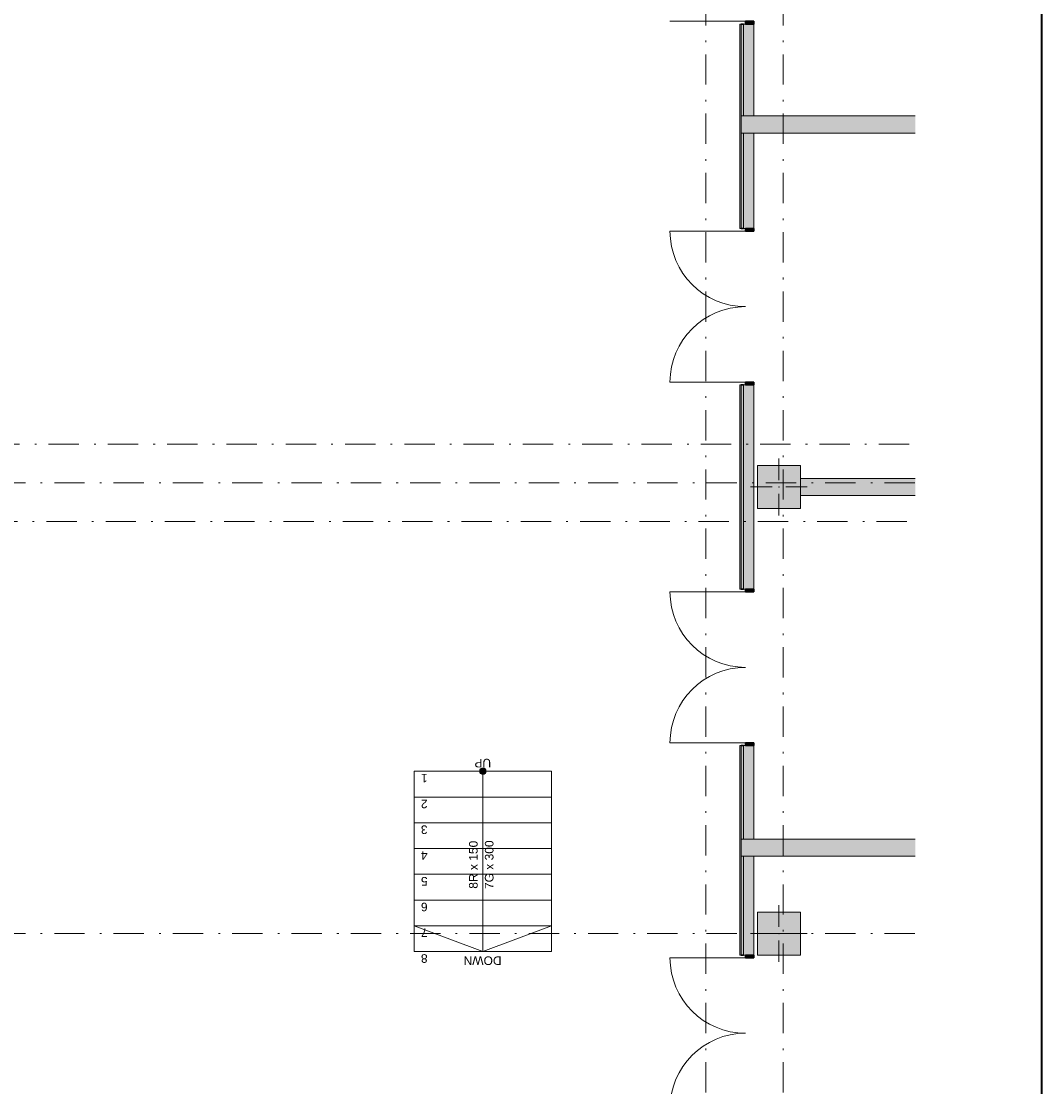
# Model space of a CAD drawing. Header units: millimetres. Extents: x 0 to 415, y 0 to 589.
# Tile 39 of 40: x 356 to 415, y 442 to 504. Entities that reach past the tile are written whole.
import ezdxf
from ezdxf.xclip import XClip

# ---------------------------------------------------------------- set-up
doc = ezdxf.new("R2010")
doc.units = ezdxf.units.MM
doc.header["$MEASUREMENT"] = 0
doc.header["$XCLIPFRAME"] = 0
doc.linetypes.add('Штрихпунктирная', pattern=[6.702778, 3.527778, -1.763889, 0, -1.411111])
for name, color, linetype in [('Конструктив - Колонны', 7, 'Continuous'), ('Конструктив - лестницы сущ', 7, 'Continuous'), ('Конструктив - Стены Внутр сущ.', 7, 'Continuous'), ('Конструктив - Стены наружние фасад', 7, 'Continuous'), ('Конструктив - Фасадные стены сущ', 7, 'Continuous'), ('Элемент Модели - Зона', 7, 'Continuous'), ('Элемент Модели - Оси', 7, 'Continuous')]:
    doc.layers.add(name, color=color, linetype=linetype)
doc.styles.add('СГЕНЕРИР_СТИЛЬ_3', font='txt')

# ---------------------------------------------------------------- blocks, each defined once
blk = doc.blocks.new('Чертеж_2_2', base_point=(217.704, 72.604))
at = {"layer": 'Конструктив - Колонны', "linetype": 'Continuous', "lineweight": 0, "true_color": 0x000000}
for points in [[(398.454, 476.104), (400.954, 476.104), (400.954, 478.604), (398.454, 478.604)], [(398.454, 450.104), (400.954, 450.104), (400.954, 452.604), (398.454, 452.604)]]:
    blk.add_hatch(color=18, dxfattribs=at).paths.add_polyline_path(points)
at = {"layer": 'Конструктив - лестницы сущ', "linetype": 'Continuous', "lineweight": 0, "true_color": 0xffffff}
blk.add_hatch(color=7, dxfattribs=at).paths.add_polyline_path([(382.291, 460.806, 1), (382.666, 460.806, 1)])
at = {"layer": 'Конструктив - Стены Внутр сущ.', "linetype": 'Continuous', "lineweight": 0, "true_color": 0x000000}
for points in [[(397.654, 497.954), (397.654, 498.954), (397.504, 498.954), (397.504, 497.954)], [(398.254, 497.954), (398.254, 498.954), (397.654, 498.954), (397.654, 497.954)], [(398.254, 497.954), (407.644, 497.954), (407.644, 498.954), (398.254, 498.954)], [(400.954, 477.854), (400.954, 476.854), (407.644, 476.854), (407.644, 477.854)], [(397.654, 455.854), (397.654, 456.854), (397.504, 456.854), (397.504, 455.854)], [(398.254, 455.854), (398.254, 456.854), (397.654, 456.854), (397.654, 455.854)], [(398.254, 455.854), (407.644, 455.854), (407.644, 456.854), (398.254, 456.854)]]:
    blk.add_hatch(color=18, dxfattribs=at).paths.add_polyline_path(points)
at = {"layer": 'Конструктив - Стены наружние фасад', "linetype": 'Continuous', "lineweight": 0, "true_color": 0x000000}
for points in [[(397.504, 504.304), (397.429, 504.304), (397.429, 492.404), (397.504, 492.404)], [(397.654, 504.304), (397.504, 504.304), (397.504, 498.954), (397.654, 498.954)], [(398.254, 504.304), (397.654, 504.304), (397.654, 498.954), (398.254, 498.954)], [(398.254, 504.304), (398.254, 504.464), (397.754, 504.464), (397.754, 504.304)], [(397.504, 497.954), (397.504, 492.404), (397.654, 492.404), (397.654, 497.954)], [(397.654, 497.954), (397.654, 492.404), (398.254, 492.404), (398.254, 497.954)], [(397.754, 492.404), (397.754, 492.244), (398.254, 492.244), (398.254, 492.404)], [(397.504, 483.304), (397.429, 483.304), (397.429, 471.404), (397.504, 471.404)], [(397.504, 483.304), (397.504, 471.404), (397.654, 471.404), (397.654, 483.304)], [(397.654, 471.404), (398.254, 471.404), (398.254, 483.304), (397.654, 483.304)], [(398.254, 483.304), (398.254, 483.464), (397.754, 483.464), (397.754, 483.304)], [(397.754, 471.404), (397.754, 471.244), (398.254, 471.244), (398.254, 471.404)], [(397.504, 462.304), (397.429, 462.304), (397.429, 450.104), (397.504, 450.104)], [(397.504, 462.304), (397.504, 456.854), (397.654, 456.854), (397.654, 462.304)], [(397.654, 456.854), (398.254, 456.854), (398.254, 462.304), (397.654, 462.304)], [(398.254, 462.304), (398.254, 462.464), (397.754, 462.464), (397.754, 462.304)], [(397.504, 450.104), (397.654, 450.104), (397.654, 455.854), (397.504, 455.854)], [(397.654, 450.104), (398.254, 450.104), (398.254, 455.854), (397.654, 455.854)], [(397.754, 450.104), (397.754, 449.944), (398.254, 449.944), (398.254, 450.104)]]:
    blk.add_hatch(color=18, dxfattribs=at).paths.add_polyline_path(points)
at = {"layer": 'Конструктив - Колонны', "color": 251, "linetype": 'Continuous', "lineweight": 5, "ltscale": 0.5, "true_color": 0x575757}
for p, q in [((399.704, 477.754), (399.704, 479.004)), ((399.304, 477.354), (398.054, 477.354)), ((399.704, 476.954), (399.704, 475.704)), ((400.104, 477.354), (401.354, 477.354)), ((399.704, 451.754), (399.704, 453.004)), ((399.304, 451.354), (398.054, 451.354)), ((399.704, 450.954), (399.704, 449.704)), ((400.104, 451.354), (401.354, 451.354))]:
    blk.add_line(p, q, dxfattribs=at)
at = {"layer": 'Конструктив - Колонны', "color": 251, "linetype": 'Continuous', "lineweight": 15, "ltscale": 0.5, "true_color": 0x575757, "flags": 128}
for points in [[(398.454, 476.104), (400.954, 476.104), (400.954, 478.604), (398.454, 478.604)], [(398.454, 450.104), (400.954, 450.104), (400.954, 452.604), (398.454, 452.604)]]:
    blk.add_lwpolyline(points, close=True, dxfattribs=at)
at = {"layer": 'Конструктив - Колонны', "color": 251, "linetype": 'Continuous', "lineweight": 5, "ltscale": 0.5, "true_color": 0x575757}
for p in [(399.704, 477.354), (399.704, 451.354)]:
    blk.add_point(p, dxfattribs=at)
at = {"layer": 'Конструктив - лестницы сущ', "color": 7, "linetype": 'Continuous', "lineweight": 15, "ltscale": 0.5, "flags": 128}
blk.add_lwpolyline([(382.291, 460.806, 1), (382.666, 460.806, 1)], format="xyb", close=True, dxfattribs=at)
at = {"layer": 'Конструктив - Стены Внутр сущ.', "color": 251, "linetype": 'Continuous', "lineweight": 20, "ltscale": 0.5, "true_color": 0x575757, "flags": 128}
for points in [[(407.644, 498.954), (398.254, 498.954)], [(398.254, 497.954), (407.644, 497.954)], [(407.644, 477.854), (400.954, 477.854)], [(400.954, 476.854), (407.644, 476.854)], [(407.644, 456.854), (398.254, 456.854)], [(398.254, 455.854), (407.644, 455.854)]]:
    blk.add_lwpolyline(points, dxfattribs=at)
at = {"layer": 'Конструктив - Стены наружние фасад', "color": 251, "linetype": 'Continuous', "lineweight": 15, "ltscale": 0.5, "true_color": 0x575757}
for p, q in [((397.754, 504.464), (393.364, 504.464)), ((397.504, 504.304), (397.429, 504.304)), ((397.504, 504.304), (397.429, 504.304)), ((397.504, 504.304), (397.429, 504.304)), ((397.754, 492.244), (393.364, 492.244)), ((397.504, 492.404), (397.429, 492.404)), ((397.504, 492.404), (397.429, 492.404)), ((397.504, 492.404), (397.429, 492.404)), ((397.754, 483.464), (393.364, 483.464)), ((397.504, 483.304), (397.429, 483.304)), ((397.504, 483.304), (397.429, 483.304)), ((397.504, 483.304), (397.429, 483.304)), ((397.504, 471.404), (397.429, 471.404)), ((397.504, 471.404), (397.429, 471.404)), ((397.504, 471.404), (397.429, 471.404)), ((397.754, 471.244), (393.364, 471.244)), ((397.754, 462.464), (393.364, 462.464)), ((397.504, 462.304), (397.429, 462.304)), ((397.504, 462.304), (397.429, 462.304)), ((397.504, 462.304), (397.429, 462.304)), ((397.754, 449.944), (393.364, 449.944)), ((397.504, 450.104), (397.429, 450.104)), ((397.504, 450.104), (397.429, 450.104)), ((397.504, 450.104), (397.429, 450.104))]:
    blk.add_line(p, q, dxfattribs=at)
at = {"layer": 'Конструктив - Стены наружние фасад', "color": 251, "linetype": 'Continuous', "lineweight": 20, "ltscale": 0.5, "true_color": 0x575757}
for p, q in [((397.429, 504.304), (397.429, 504.089)), ((397.429, 504.304), (397.429, 504.089)), ((397.429, 504.304), (397.429, 504.089)), ((397.504, 498.954), (397.504, 504.304)), ((397.654, 498.954), (397.654, 504.304)), ((398.254, 504.304), (398.254, 504.089)), ((398.254, 504.304), (398.254, 504.089)), ((398.254, 504.304), (398.254, 504.089)), ((397.654, 498.954), (397.504, 498.954)), ((397.504, 498.954), (397.504, 497.954)), ((397.654, 498.954), (397.504, 498.954)), ((397.504, 498.954), (397.504, 497.954)), ((398.254, 498.954), (397.654, 498.954)), ((398.254, 498.954), (397.654, 498.954)), ((397.504, 497.954), (397.654, 497.954)), ((397.504, 492.404), (397.504, 497.954)), ((397.504, 497.954), (397.654, 497.954)), ((397.654, 497.954), (398.254, 497.954)), ((397.654, 492.404), (397.654, 497.954)), ((397.654, 497.954), (398.254, 497.954)), ((397.429, 492.404), (397.429, 492.619)), ((397.429, 492.404), (397.429, 492.619)), ((397.429, 492.404), (397.429, 492.619)), ((398.254, 492.404), (398.254, 492.619)), ((398.254, 492.404), (398.254, 492.619)), ((398.254, 492.404), (398.254, 492.619)), ((397.429, 483.304), (397.429, 483.089)), ((397.429, 483.304), (397.429, 483.089)), ((397.429, 483.304), (397.429, 483.089)), ((397.504, 471.404), (397.504, 483.304)), ((397.654, 471.404), (397.654, 483.304)), ((398.254, 483.304), (398.254, 483.089)), ((398.254, 483.304), (398.254, 483.089)), ((398.254, 483.304), (398.254, 483.089)), ((397.429, 471.404), (397.429, 471.619)), ((397.429, 471.404), (397.429, 471.619)), ((397.429, 471.404), (397.429, 471.619)), ((398.254, 471.404), (398.254, 471.619)), ((398.254, 471.404), (398.254, 471.619)), ((398.254, 471.404), (398.254, 471.619)), ((397.429, 462.304), (397.429, 462.089)), ((397.429, 462.304), (397.429, 462.089)), ((397.429, 462.304), (397.429, 462.089)), ((397.504, 456.854), (397.504, 462.304)), ((397.654, 456.854), (397.654, 462.304)), ((398.254, 462.304), (398.254, 462.089)), ((398.254, 462.304), (398.254, 462.089)), ((398.254, 462.304), (398.254, 462.089)), ((397.654, 456.854), (397.504, 456.854)), ((397.504, 456.854), (397.504, 455.854)), ((397.654, 456.854), (397.504, 456.854)), ((397.504, 456.854), (397.504, 455.854)), ((398.254, 456.854), (397.654, 456.854)), ((398.254, 456.854), (397.654, 456.854)), ((397.504, 455.854), (397.654, 455.854)), ((397.504, 450.104), (397.504, 455.854)), ((397.504, 455.854), (397.654, 455.854)), ((397.654, 455.854), (398.254, 455.854)), ((397.654, 450.104), (397.654, 455.854)), ((397.654, 455.854), (398.254, 455.854)), ((397.429, 450.104), (397.429, 450.319)), ((397.429, 450.104), (397.429, 450.319)), ((397.429, 450.104), (397.429, 450.319)), ((398.254, 450.104), (398.254, 450.319)), ((398.254, 450.104), (398.254, 450.319)), ((398.254, 450.104), (398.254, 450.319))]:
    blk.add_line(p, q, dxfattribs=at)
at = {"layer": 'Конструктив - Стены наружние фасад', "color": 251, "linetype": 'Continuous', "lineweight": 30, "ltscale": 0.5, "true_color": 0x575757}
for p, q in [((397.654, 504.304), (397.504, 504.304)), ((397.654, 504.304), (397.504, 504.304)), ((397.654, 504.304), (397.504, 504.304)), ((398.254, 504.464), (397.754, 504.464)), ((397.754, 504.464), (397.754, 504.304)), ((397.754, 504.304), (398.254, 504.304)), ((398.254, 504.304), (398.254, 504.464)), ((397.654, 492.404), (397.504, 492.404)), ((397.654, 492.404), (397.504, 492.404)), ((397.654, 492.404), (397.504, 492.404)), ((397.754, 492.404), (397.754, 492.244)), ((398.254, 492.404), (397.754, 492.404)), ((397.754, 492.244), (398.254, 492.244)), ((398.254, 492.244), (398.254, 492.404)), ((397.654, 483.304), (397.504, 483.304)), ((397.654, 483.304), (397.504, 483.304)), ((397.654, 483.304), (397.504, 483.304)), ((398.254, 483.464), (397.754, 483.464)), ((397.754, 483.464), (397.754, 483.304)), ((397.754, 483.304), (398.254, 483.304)), ((398.254, 483.304), (398.254, 483.464)), ((397.654, 471.404), (397.504, 471.404)), ((397.654, 471.404), (397.504, 471.404)), ((397.654, 471.404), (397.504, 471.404)), ((397.754, 471.404), (397.754, 471.244)), ((398.254, 471.404), (397.754, 471.404)), ((398.254, 471.244), (398.254, 471.404)), ((397.754, 471.244), (398.254, 471.244)), ((397.654, 462.304), (397.504, 462.304)), ((397.654, 462.304), (397.504, 462.304)), ((397.654, 462.304), (397.504, 462.304)), ((398.254, 462.464), (397.754, 462.464)), ((397.754, 462.464), (397.754, 462.304)), ((397.754, 462.304), (398.254, 462.304)), ((398.254, 462.304), (398.254, 462.464)), ((397.654, 450.104), (397.504, 450.104)), ((397.654, 450.104), (397.504, 450.104)), ((397.654, 450.104), (397.504, 450.104)), ((397.754, 450.104), (397.754, 449.944)), ((398.254, 450.104), (397.754, 450.104)), ((397.754, 449.944), (398.254, 449.944)), ((398.254, 449.944), (398.254, 450.104))]:
    blk.add_line(p, q, dxfattribs=at)
at = {"layer": 'Конструктив - Стены наружние фасад', "color": 251, "linetype": 'Continuous', "lineweight": 5, "ltscale": 0.5, "true_color": 0x575757}
for p, q in [((397.754, 504.304), (397.654, 504.304)), ((397.754, 504.304), (397.654, 504.304)), ((397.754, 504.304), (397.654, 504.304)), ((398.254, 504.304), (397.754, 504.304)), ((398.254, 504.304), (397.754, 504.304)), ((398.254, 504.304), (397.754, 504.304)), ((397.754, 492.404), (397.654, 492.404)), ((397.754, 492.404), (397.654, 492.404)), ((397.754, 492.404), (397.654, 492.404)), ((398.254, 492.404), (397.754, 492.404)), ((398.254, 492.404), (397.754, 492.404)), ((398.254, 492.404), (397.754, 492.404)), ((397.754, 483.304), (397.654, 483.304)), ((397.754, 483.304), (397.654, 483.304)), ((397.754, 483.304), (397.654, 483.304)), ((398.254, 483.304), (397.754, 483.304)), ((398.254, 483.304), (397.754, 483.304)), ((398.254, 483.304), (397.754, 483.304)), ((397.754, 471.404), (397.654, 471.404)), ((397.754, 471.404), (397.654, 471.404)), ((397.754, 471.404), (397.654, 471.404)), ((398.254, 471.404), (397.754, 471.404)), ((398.254, 471.404), (397.754, 471.404)), ((398.254, 471.404), (397.754, 471.404)), ((397.754, 462.304), (397.654, 462.304)), ((397.754, 462.304), (397.654, 462.304)), ((397.754, 462.304), (397.654, 462.304)), ((398.254, 462.304), (397.754, 462.304)), ((398.254, 462.304), (397.754, 462.304)), ((398.254, 462.304), (397.754, 462.304)), ((397.754, 450.104), (397.654, 450.104)), ((397.754, 450.104), (397.654, 450.104)), ((397.754, 450.104), (397.654, 450.104)), ((398.254, 450.104), (397.754, 450.104)), ((398.254, 450.104), (397.754, 450.104)), ((398.254, 450.104), (397.754, 450.104))]:
    blk.add_line(p, q, dxfattribs=at)
at = {"layer": 'Конструктив - Стены наружние фасад', "color": 251, "linetype": 'Continuous', "lineweight": 20, "ltscale": 0.5, "true_color": 0x575757, "flags": 128}
for points in [[(397.429, 504.304), (397.429, 492.404)], [(398.254, 498.954), (398.254, 504.304)], [(398.254, 492.404), (398.254, 497.954)], [(397.429, 483.304), (397.429, 471.404)], [(398.254, 471.404), (398.254, 483.304)], [(397.429, 462.304), (397.429, 450.104)], [(398.254, 456.854), (398.254, 462.304)], [(398.254, 450.104), (398.254, 455.854)]]:
    blk.add_lwpolyline(points, dxfattribs=at)
at = {"layer": 'Конструктив - Стены наружние фасад', "color": 251, "linetype": 'Continuous', "lineweight": 5, "ltscale": 0.5, "true_color": 0x575757}
for centre, start, end in [((397.754, 492.244), 180, 270), ((397.754, 483.464), 90, 180), ((397.754, 471.244), 180, 270), ((397.754, 462.464), 90, 180), ((397.754, 449.944), 180, 270), ((397.754, 441.164), 90, 180)]:
    blk.add_arc(centre, 4.39, start, end, dxfattribs=at)
at = {"layer": 'Конструктив - Фасадные стены сущ', "color": 7, "linetype": 'Continuous', "lineweight": 15, "ltscale": 0.5}
blk.add_line((378.479, 460.806), (378.729, 460.806), dxfattribs=at)
at = {"layer": 'Элемент Модели - Зона', "color": 7, "linetype": 'Continuous', "lineweight": 15, "ltscale": 0.5}
for p, q in [((386.479, 460.806), (378.479, 460.806)), ((378.479, 460.806), (378.479, 450.306)), ((386.479, 460.806), (378.479, 460.806)), ((378.479, 460.806), (378.479, 459.306)), ((382.479, 460.806), (382.479, 459.306)), ((386.479, 450.306), (386.479, 460.806)), ((386.479, 459.306), (386.479, 460.806)), ((378.479, 459.306), (386.479, 459.306)), ((386.479, 459.306), (378.479, 459.306)), ((378.479, 459.306), (378.479, 457.806)), ((382.479, 459.306), (382.479, 451.806)), ((386.479, 457.806), (386.479, 459.306)), ((378.479, 457.806), (386.479, 457.806)), ((386.479, 457.806), (378.479, 457.806)), ((378.479, 457.806), (378.479, 456.306)), ((386.479, 456.306), (386.479, 457.806)), ((378.479, 456.306), (386.479, 456.306)), ((386.479, 456.306), (378.479, 456.306)), ((378.479, 456.306), (378.479, 454.806)), ((386.479, 454.806), (386.479, 456.306)), ((378.479, 454.806), (386.479, 454.806)), ((386.479, 454.806), (378.479, 454.806)), ((378.479, 454.806), (378.479, 453.306)), ((386.479, 453.306), (386.479, 454.806)), ((378.479, 453.306), (386.479, 453.306)), ((386.479, 453.306), (378.479, 453.306)), ((378.479, 453.306), (378.479, 451.806)), ((386.479, 451.806), (386.479, 453.306)), ((378.479, 451.806), (386.479, 451.806)), ((386.479, 451.806), (378.479, 451.806)), ((378.479, 451.806), (378.479, 450.306)), ((378.479, 451.806), (382.479, 450.306)), ((382.479, 451.806), (382.479, 450.306)), ((382.479, 450.306), (386.479, 451.806)), ((386.479, 450.306), (386.479, 451.806)), ((378.479, 450.306), (386.479, 450.306)), ((378.479, 450.306), (386.479, 450.306))]:
    blk.add_line(p, q, dxfattribs=at)
at = {"layer": 'Элемент Модели - Оси', "color": 7, "linetype": 'Штрихпунктирная', "lineweight": 15, "ltscale": 0.5}
for p, q in [((395.454, 533.604), (395.454, 138.079)), ((399.954, 533.604), (399.954, 138.079)), ((157.017, 479.854), (407.644, 479.854)), ((153.901, 477.604), (407.644, 477.604)), ((156.889, 475.354), (407.644, 475.354)), ((153.901, 451.354), (407.644, 451.354))]:
    blk.add_line(p, q, dxfattribs=at)
at = {"color": 7, "linetype": 'Continuous', "lineweight": 15, "char_height": 0.5, "style": 'СГЕНЕРИР_СТИЛЬ_3'}
for s, insert, attachment_point, rotation in [('\\A1;{\\pql;\\fArial|b0|i0|c204|p38;UP}', (382.954, 461.281), 4, 180), ('\\A1;{\\pql;\\fArial|b0|i0|c204|p38;1}', (379.258, 460.402), 4, 180), ('\\A1;{\\pql;\\fArial|b0|i0|c204|p38;2}', (379.258, 458.902), 4, 180), ('\\A1;{\\pql;\\fArial|b0|i0|c204|p38;3}', (379.258, 457.406), 4, 180), ('\\A1;{\\pqc;\\pt0,35.5;\\fArial|b0|i0|c204|p38;8R x \\fArial|b0|i0|c204|p38;150\\fArial|b0|i0|c204|p38;\\A1{\\H.66x;\\S^  ;}\\fArial|b0|i0|c204|p38;\\fArial|b0|i0|c204|p38;\\fArial|b0|i0|c204|p38;\\fArial|b0|i0|c204|p38;\\A1{\\H.66x;\\S^  ;}\\fArial|b0|i0|c204|p38;\\fArial|b0|i0|c204|p38;\\fArial|b0|i0|c204|p38;\\fArial|b0|i0|c204|p38;\\A1{\\H.66x;\\S^  ;}\\fArial|b0|i0|c204|p38;}', (382.316, 455.556), 8, 90), ('\\A1;{\\pqc;\\pt0,35.5;\\fArial|b0|i0|c204|p38;7G x \\fArial|b0|i0|c204|p38;300\\fArial|b0|i0|c204|p38;\\A1{\\H.66x;\\S^  ;}\\fArial|b0|i0|c204|p38;\\fArial|b0|i0|c204|p38;\\fArial|b0|i0|c204|p38;\\fArial|b0|i0|c204|p38;\\A1{\\H.66x;\\S^  ;}\\fArial|b0|i0|c204|p38;\\fArial|b0|i0|c204|p38;\\fArial|b0|i0|c204|p38;\\fArial|b0|i0|c204|p38;\\A1{\\H.66x;\\S^  ;}\\fArial|b0|i0|c204|p38;}', (382.593, 455.556), 2, 90), ('\\A1;{\\pql;\\fArial|b0|i0|c204|p38;4}', (379.258, 455.902), 4, 180), ('\\A1;{\\pql;\\fArial|b0|i0|c204|p38;5}', (379.258, 454.406), 4, 180), ('\\A1;{\\pql;\\fArial|b0|i0|c204|p38;6}', (379.258, 452.906), 4, 180), ('\\A1;{\\pql;\\fArial|b0|i0|c204|p38;7}', (379.258, 451.402), 4, 180), ('\\A1;{\\pql;\\fArial|b0|i0|c204|p38;8}', (379.258, 449.906), 4, 180), ('\\A1;{\\pql;\\fArial|b0|i0|c204|p38;DOWN}', (383.564, 449.781), 4, 180)]:
    blk.add_mtext(s, dxfattribs=dict(at, insert=insert, attachment_point=attachment_point, rotation=rotation))

msp = doc.modelspace()

# ---------------------------------------------------------------- linework, layer by layer
at = {"color": 7, "linetype": 'Continuous', "lineweight": 40}
msp.add_line((415, 5), (415, 589), dxfattribs=at)

# ---------------------------------------------------------------- block references
at = {"color": 161, "linetype": 'Continuous', "lineweight": 40, "true_color": 0x83aefe}
ref = msp.add_blockref('Чертеж_2_2', (217.704, 72.604), dxfattribs=at)
XClip(ref).set_block_clipping_path([(24.004460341, 138.0790885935), (407.6441154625, 585.1734188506)])

doc.saveas('drawing.dxf')
